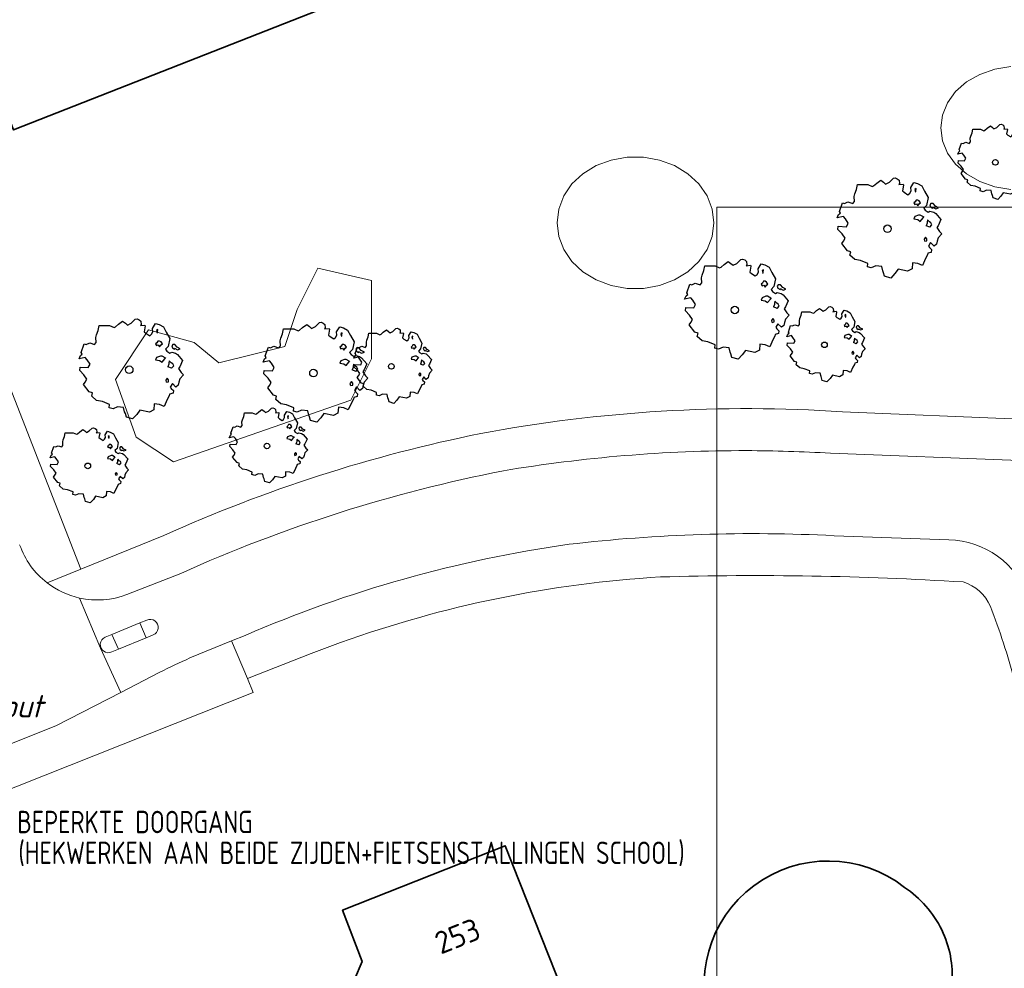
# Model space of a CAD drawing. Header units: metres. Extents: x 152391 to 157968, y 462336 to 467280.
# Tile 239 of 256: x 155111 to 155171, y 464588 to 464645. Entities that reach past the tile are written whole.
import ezdxf
from ezdxf.enums import TextEntityAlignment as Align

# ---------------------------------------------------------------- set-up
doc = ezdxf.new("R2010")
doc.units = ezdxf.units.M
doc.header["$LTSCALE"] = 0.75
doc.layers.get('0').update_dxf_attribs({"lineweight": 25})
doc.layers.get('defpoints').update_dxf_attribs({"lineweight": 25})
for name, color, linetype, lineweight in [('B-GV-GR-BOOM-S', 252, 'Continuous', 25), ('B-WE-OG-BEBOUWING-GV', 6, 'Continuous', 35), ('B-WE-OG-BEBOUWING-T18', 1, 'Continuous', 18), ('B-WE-OG-TERREIN_CULTUURSCHEIDING-GV', 251, 'Continuous', 18), ('B-WE-VH-VERHARDING_ASFALT-GV', 251, 'Continuous', 18), ('B-WE-VH-VERHARDING_BETONSTRAATSTEEN-GV', 251, 'Continuous', 18), ('B-WE-VH-VERHARDING_TEGEL-GV', 251, 'Continuous', 18), ('N-OI-RI-BIJZONDERDERHEDEN-T18', 134, 'Continuous', 18), ('N-OI-RI-VWA_STROOMRICHTING-S @ 0.75', 36, 'Continuous', 35)]:
    doc.layers.add(name, color=color, linetype=linetype, lineweight=lineweight)
doc.layers.add('X-XX-AL-TEKENBLAD_HULPLIJN-G', color=7, linetype='Continuous', lineweight=18, plot=False)
doc.styles.add('NLCS-ISO', font='isocpeur.ttf')
doc.styles.add('NLCS-ISO-M750-T18', font='NLCS-ISO.ttf', dxfattribs={"height": 1.35})
doc.styles.add('NLCS-ISO-M750-T18_CURSIEF', font='NLCS-ISO.ttf', dxfattribs={"oblique": 15, "height": 1.35})

# ---------------------------------------------------------------- blocks, each defined once
blk = doc.blocks.new('*U111')
at = {"ltscale": 0.1}
blk.add_hatch(color=256, dxfattribs=at).paths.add_polyline_path([(-2.5, 0), (2.5, -0.833), (2.5, 0.833)])
at = {"ltscale": 0.1, "flags": 128}
blk.add_lwpolyline([(-2.5, 0), (2.5, -0.833), (2.5, 0.833)], close=True, dxfattribs=at)
at = {"ltscale": 0.1, "style": 'NLCS-ISO'}
for tag, p in [('BOBL', (-12.501, -3.24)), ('MAT', (-1, -3.74))]:
    blk.add_attdef(tag, text='', height=1.8, dxfattribs=at).set_placement(p, align=Align.BOTTOM_RIGHT)
for tag, p in [('DIA', (1, -3.74)), ('BOBR', (16.673, -3.237))]:
    blk.add_attdef(tag, text='', height=1.8, dxfattribs=at).set_placement(p, align=Align.BOTTOM_LEFT)
at = {"layer": 'defpoints', "ltscale": 0.1, "style": 'NLCS-ISO', "flags": 1}
blk.add_attdef('JVA', text='', height=1.8, dxfattribs=at).set_placement((0, -1), align=Align.TOP_CENTER)
blk = doc.blocks.new('ACMAP_ANN_TEMPLATE_type knoop')
at = {"layer": 'defpoints', "style": 'NLCS-ISO-M750-T18_CURSIEF', "oblique": 15}
blk.add_attdef('type_knoop', (0, 0), '', height=1.35, dxfattribs=at)
blk = doc.blocks.new('SGR-BOOM_31_50')
at = {"linetype": 'Continuous'}
for p, q in [((-1.402, 1.78), (-1.355, 1.999)), ((-1.355, 1.999), (-0.89, 1.999)), ((-0.89, 1.999), (-0.688, 1.911)), ((-0.688, 1.911), (-0.626, 1.933)), ((-0.626, 1.933), (-0.487, 2.064)), ((-0.487, 2.064), (-0.301, 2.196)), ((-0.301, 2.196), (-0.177, 2.108)), ((-0.177, 2.108), (-0.084, 2.02)), ((-0.084, 2.02), (0.087, 2.108)), ((0.087, 2.108), (0.273, 2.283)), ((0.273, 2.283), (0.351, 2.305)), ((0.351, 2.305), (0.444, 2.261)), ((0.444, 2.261), (0.521, 2.196)), ((0.537, 2.042), (0.506, 1.999)), ((0.506, 1.999), (0.707, 2.02)), ((0.521, 2.196), (0.537, 2.042)), ((0.723, 1.977), (0.676, 1.714)), ((0.707, 2.02), (0.723, 1.977)), ((1.048, 1.867), (1.188, 2.086)), ((1.064, 1.714), (1.048, 1.867)), ((1.188, 2.086), (1.358, 2.042)), ((1.296, 1.823), (1.234, 1.78)), ((1.281, 1.692), (1.296, 1.823)), ((1.358, 2.042), (1.545, 1.933)), ((1.545, 1.933), (1.669, 1.692)), ((-1.944, 1.144), (-1.789, 1.21)), ((-1.789, 1.21), (-1.572, 1.144)), ((-1.572, 1.144), (-1.495, 1.232)), ((-1.51, 1.451), (-1.479, 1.582)), ((-1.495, 1.232), (-1.51, 1.451)), ((-1.479, 1.582), (-1.402, 1.78)), ((0.676, 1.714), (0.754, 1.648)), ((0.754, 1.648), (0.924, 1.539)), ((0.924, 1.539), (1.002, 1.604)), ((1.002, 1.604), (1.064, 1.714)), ((1.25, 1.21), (1.188, 1.166)), ((1.234, 1.78), (1.265, 1.67)), ((1.296, 1.298), (1.25, 1.21)), ((1.265, 1.67), (1.281, 1.648)), ((1.374, 1.298), (1.296, 1.298)), ((1.436, 1.254), (1.374, 1.298)), ((1.498, 1.166), (1.436, 1.254)), ((1.669, 1.692), (1.839, 1.407)), ((1.839, 1.407), (1.762, 1.057)), ((-2.27, 0.487), (-2.208, 0.641)), ((-2.208, 0.641), (-2.131, 0.706)), ((-2.177, 0.772), (-2.038, 1.166)), ((-2.131, 0.706), (-2.177, 0.772)), ((-2.038, 1.166), (-1.944, 1.144)), ((1.188, 1.166), (1.234, 1.101)), ((1.234, 1.101), (1.312, 1.122)), ((1.405, 0.619), (1.234, 0.553)), ((1.312, 1.122), (1.374, 1.035)), ((1.374, 1.035), (1.436, 1.122)), ((1.483, 0.619), (1.405, 0.619)), ((1.436, 1.122), (1.498, 1.166)), ((1.622, 0.531), (1.483, 0.619)), ((1.762, 1.057), (1.638, 0.925)), ((1.638, 0.925), (1.7, 0.838)), ((1.7, 0.838), (1.839, 0.75)), ((1.839, 0.75), (1.917, 0.794)), ((1.963, 1.144), (1.917, 1.079)), ((1.917, 1.079), (1.948, 0.991)), ((1.917, 0.794), (2.087, 0.75)), ((1.948, 0.991), (2.041, 0.925)), ((2.056, 1.144), (1.963, 1.144)), ((2.041, 0.969), (2.18, 0.903)), ((2.041, 0.925), (2.056, 0.969)), ((2.165, 1.013), (2.056, 1.144)), ((2.087, 0.75), (2.18, 0.684)), ((2.304, 0.947), (2.165, 1.013)), ((2.18, 0.903), (2.304, 0.947)), ((2.18, 0.684), (2.413, 0.422)), ((-1.991, 0.553), (-2.27, 0.487)), ((-2.239, -0.038), (-2.224, 0.115)), ((-2.224, 0.115), (-1.851, 0.093)), ((-1.898, 0.444), (-1.991, 0.553)), ((-1.774, 0.246), (-1.898, 0.444)), ((-1.851, 0.093), (-1.774, 0.246)), ((1.234, 0.553), (1.188, 0.444)), ((1.188, 0.444), (1.374, 0.422)), ((1.374, 0.422), (1.483, 0.334)), ((1.483, 0.334), (1.607, 0.487)), ((1.607, 0.487), (1.653, 0.553)), ((1.793, 0.246), (1.746, 0.137)), ((1.911, 0.065), (1.746, 0.137)), ((1.808, 0.4), (1.793, 0.312)), ((1.793, 0.312), (1.793, 0.246)), ((1.901, 0.312), (1.808, 0.4)), ((1.963, 0.268), (1.901, 0.312)), ((1.911, 0.065), (2.01, 0.181)), ((2.01, 0.181), (1.963, 0.268)), ((2.289, 0.137), (2.227, 0.049)), ((2.227, 0.049), (2.351, -0.126)), ((2.413, 0.422), (2.289, 0.137)), ((-2.053, -0.235), (-2.239, -0.038)), ((-2.069, -0.673), (-1.991, -0.564)), ((-1.913, -0.433), (-2.053, -0.235)), ((-1.991, -0.564), (-1.913, -0.433)), ((1.715, -0.389), (1.653, -0.476)), ((1.653, -0.476), (1.669, -0.564)), ((1.684, -0.564), (1.777, -0.542)), ((1.777, -0.454), (1.715, -0.389)), ((1.777, -0.542), (1.777, -0.454)), ((2.242, -0.564), (2.211, -0.695)), ((2.289, -0.411), (2.242, -0.564)), ((2.459, -0.235), (2.289, -0.411)), ((2.351, -0.126), (2.459, -0.235)), ((-1.805, -1.002), (-2.069, -0.673)), ((-1.665, -1.046), (-1.805, -1.002)), ((-1.696, -1.199), (-1.665, -1.046)), ((1.808, -1.177), (1.715, -1.352)), ((1.824, -1.112), (1.808, -1.177)), ((1.979, -1.068), (1.824, -1.112)), ((1.948, -0.63), (1.855, -0.783)), ((1.855, -0.783), (1.901, -0.849)), ((1.901, -0.849), (1.994, -0.936)), ((2.103, -0.783), (1.948, -0.63)), ((1.994, -0.936), (1.979, -1.068)), ((2.211, -0.695), (2.103, -0.783)), ((-1.479, -1.396), (-1.696, -1.199)), ((-1.216, -1.44), (-1.479, -1.396)), ((-0.89, -1.571), (-1.216, -1.44)), ((-0.906, -1.725), (-0.89, -1.571)), ((-0.735, -1.769), (-0.906, -1.725)), ((-0.533, -1.681), (-0.735, -1.769)), ((-0.254, -1.703), (-0.533, -1.681)), ((-0.208, -1.9), (-0.254, -1.703)), ((1.126, -1.55), (1.11, -1.812)), ((1.374, -1.571), (1.126, -1.55)), ((1.576, -1.659), (1.374, -1.571)), ((1.715, -1.352), (1.576, -1.659)), ((-0.177, -1.988), (-0.208, -1.9)), ((-0.13, -2.141), (-0.177, -1.988)), ((0.149, -2.229), (-0.13, -2.141)), ((0.335, -2.031), (0.149, -2.229)), ((0.475, -1.834), (0.335, -2.031)), ((0.909, -1.922), (0.475, -1.834)), ((1.11, -1.812), (0.909, -1.922))]:
    blk.add_line(p, q, dxfattribs=at)
blk.add_circle((0, 0), 0.169, dxfattribs=at)
blk = doc.blocks.new('SGR-BOOM_50_100')
at = {"linetype": 'Continuous'}
for p, q in [((0.116, 2.811), (0.364, 3.044)), ((0.364, 3.044), (0.467, 3.074)), ((0.467, 3.074), (0.591, 3.015)), ((0.591, 3.015), (0.695, 2.928)), ((-1.869, 2.373), (-1.807, 2.665)), ((-1.807, 2.665), (-1.187, 2.665)), ((-1.187, 2.665), (-0.918, 2.548)), ((-0.918, 2.548), (-0.835, 2.577)), ((-0.835, 2.577), (-0.649, 2.752)), ((-0.649, 2.752), (-0.401, 2.928)), ((-0.401, 2.928), (-0.236, 2.811)), ((-0.236, 2.811), (-0.112, 2.694)), ((-0.112, 2.694), (0.116, 2.811)), ((0.715, 2.723), (0.674, 2.665)), ((0.674, 2.665), (0.943, 2.694)), ((0.695, 2.928), (0.715, 2.723)), ((0.964, 2.636), (0.902, 2.285)), ((0.943, 2.694), (0.964, 2.636)), ((1.398, 2.49), (1.584, 2.782)), ((1.418, 2.285), (1.398, 2.49)), ((1.584, 2.782), (1.811, 2.723)), ((1.729, 2.431), (1.646, 2.373)), ((1.708, 2.256), (1.729, 2.431)), ((1.811, 2.723), (2.059, 2.577)), ((2.059, 2.577), (2.225, 2.256)), ((-2.014, 1.935), (-1.972, 2.11)), ((-1.993, 1.643), (-2.014, 1.935)), ((-1.972, 2.11), (-1.869, 2.373)), ((0.902, 2.285), (1.005, 2.198)), ((1.005, 2.198), (1.232, 2.052)), ((1.232, 2.052), (1.336, 2.139)), ((1.336, 2.139), (1.418, 2.285)), ((1.646, 2.373), (1.687, 2.227)), ((1.687, 2.227), (1.708, 2.198)), ((2.225, 2.256), (2.452, 1.876)), ((2.452, 1.876), (2.349, 1.409)), ((-2.903, 1.029), (-2.717, 1.555)), ((-2.717, 1.555), (-2.593, 1.526)), ((-2.593, 1.526), (-2.386, 1.613)), ((-2.386, 1.613), (-2.096, 1.526)), ((-2.096, 1.526), (-1.993, 1.643)), ((1.667, 1.613), (1.584, 1.555)), ((1.584, 1.555), (1.646, 1.467)), ((1.646, 1.467), (1.749, 1.497)), ((1.729, 1.73), (1.667, 1.613)), ((1.832, 1.73), (1.729, 1.73)), ((1.749, 1.497), (1.832, 1.38)), ((1.915, 1.672), (1.832, 1.73)), ((1.832, 1.38), (1.915, 1.497)), ((1.997, 1.555), (1.915, 1.672)), ((1.915, 1.497), (1.997, 1.555)), ((2.349, 1.409), (2.183, 1.234)), ((2.183, 1.234), (2.266, 1.117)), ((2.618, 1.526), (2.556, 1.438)), ((2.556, 1.438), (2.597, 1.321)), ((2.597, 1.321), (2.721, 1.234)), ((2.742, 1.526), (2.618, 1.526)), ((2.721, 1.292), (2.907, 1.205)), ((2.721, 1.234), (2.742, 1.292)), ((2.886, 1.351), (2.742, 1.526)), ((3.072, 1.263), (2.886, 1.351)), ((2.907, 1.205), (3.072, 1.263)), ((-3.027, 0.65), (-2.944, 0.854)), ((-2.655, 0.737), (-3.027, 0.65)), ((-2.944, 0.854), (-2.841, 0.942)), ((-2.841, 0.942), (-2.903, 1.029)), ((-2.531, 0.591), (-2.655, 0.737)), ((1.646, 0.737), (1.584, 0.591)), ((1.873, 0.825), (1.646, 0.737)), ((1.977, 0.825), (1.873, 0.825)), ((2.163, 0.708), (1.977, 0.825)), ((1.977, 0.445), (2.142, 0.65)), ((2.142, 0.65), (2.204, 0.737)), ((2.266, 1.117), (2.452, 1)), ((2.452, 1), (2.556, 1.059)), ((2.556, 1.059), (2.783, 1)), ((2.783, 1), (2.907, 0.913)), ((2.907, 0.913), (3.217, 0.562)), ((-2.985, -0.051), (-2.965, 0.153)), ((-2.965, 0.153), (-2.469, 0.124)), ((-2.365, 0.329), (-2.531, 0.591)), ((-2.469, 0.124), (-2.365, 0.329)), ((1.584, 0.591), (1.832, 0.562)), ((1.832, 0.562), (1.977, 0.445)), ((2.39, 0.329), (2.328, 0.183)), ((2.549, 0.087), (2.328, 0.183)), ((2.411, 0.533), (2.39, 0.416)), ((2.39, 0.416), (2.39, 0.329)), ((2.535, 0.416), (2.411, 0.533)), ((2.618, 0.358), (2.535, 0.416)), ((2.549, 0.087), (2.68, 0.241)), ((2.68, 0.241), (2.618, 0.358)), ((3.052, 0.183), (2.969, 0.066)), ((2.969, 0.066), (3.135, -0.168)), ((3.217, 0.562), (3.052, 0.183)), ((-2.737, -0.314), (-2.985, -0.051)), ((-2.551, -0.577), (-2.737, -0.314)), ((-2.655, -0.752), (-2.551, -0.577)), ((2.287, -0.518), (2.204, -0.635)), ((2.37, -0.606), (2.287, -0.518)), ((3.052, -0.548), (2.99, -0.752)), ((3.279, -0.314), (3.052, -0.548)), ((3.135, -0.168), (3.279, -0.314)), ((-2.758, -0.898), (-2.655, -0.752)), ((-2.407, -1.336), (-2.758, -0.898)), ((2.204, -0.635), (2.225, -0.752)), ((2.245, -0.752), (2.37, -0.723)), ((2.37, -0.723), (2.37, -0.606)), ((2.597, -0.84), (2.473, -1.044)), ((2.473, -1.044), (2.535, -1.132)), ((2.535, -1.132), (2.659, -1.248)), ((2.804, -1.044), (2.597, -0.84)), ((2.948, -0.927), (2.804, -1.044)), ((2.99, -0.752), (2.948, -0.927)), ((-2.22, -1.394), (-2.407, -1.336)), ((-2.262, -1.599), (-2.22, -1.394)), ((-1.972, -1.862), (-2.262, -1.599)), ((2.411, -1.57), (2.287, -1.803)), ((2.432, -1.482), (2.411, -1.57)), ((2.638, -1.424), (2.432, -1.482)), ((2.659, -1.248), (2.638, -1.424)), ((-1.621, -1.92), (-1.972, -1.862)), ((-1.187, -2.095), (-1.621, -1.92)), ((-1.207, -2.3), (-1.187, -2.095)), ((-0.98, -2.358), (-1.207, -2.3)), ((-0.711, -2.241), (-0.98, -2.358)), ((-0.339, -2.271), (-0.711, -2.241)), ((-0.277, -2.533), (-0.339, -2.271)), ((1.501, -2.066), (1.48, -2.417)), ((1.832, -2.095), (1.501, -2.066)), ((2.101, -2.212), (1.832, -2.095)), ((2.287, -1.803), (2.101, -2.212)), ((-0.236, -2.65), (-0.277, -2.533)), ((-0.174, -2.855), (-0.236, -2.65)), ((0.199, -2.971), (-0.174, -2.855)), ((0.447, -2.709), (0.199, -2.971)), ((0.633, -2.446), (0.447, -2.709)), ((1.212, -2.563), (0.633, -2.446)), ((1.48, -2.417), (1.212, -2.563))]:
    blk.add_line(p, q, dxfattribs=at)
blk.add_circle((0, 0), 0.225, dxfattribs=at)

msp = doc.modelspace()

# ---------------------------------------------------------------- linework, layer by layer
at = {"layer": 'B-WE-OG-BEBOUWING-GV'}
for points in [[(155103.411, 464651.475), (155104.961, 464647.834), (155107.03, 464648.72), (155107.599, 464647.273), (155111.025, 464638.553), (155177.747, 464664.769), (155173.721, 464674.973), (155170.346, 464673.641)], [(155146.341, 464581.052), (155140.657, 464595.399), (155130.862, 464591.525), (155132.029, 464588.413), (155130.65, 464585.17)]]:
    msp.add_lwpolyline(points, dxfattribs=at)
for points in [[(155164.734, 464592.888, 0.76472), (155153.163, 464584.244)], [(155166.968, 464590.323, 0.131507), (155164.734, 464592.888)], [(155167.591, 464587.103, 0.130777), (155166.968, 464590.323)]]:
    msp.add_lwpolyline(points, format="xyb", dxfattribs=at)
at = {"layer": 'B-WE-OG-TERREIN_CULTUURSCHEIDING-GV'}
for points in [[(155173.721, 464674.973), (155177.747, 464664.769), (155111.025, 464638.553), (155107.599, 464647.273), (155104.63, 464646.062), (155102.208, 464645.075), (155115.073, 464612.075), (155120.082, 464614.103)], [(155171.135, 464642.387), (155170.169, 464642.224), (155169.267, 464641.907), (155168.468, 464641.449), (155167.807, 464640.87), (155167.313, 464640.195), (155167.008, 464639.453), (155166.905, 464638.678), (155167.008, 464637.903), (155167.313, 464637.161), (155167.807, 464636.486), (155168.468, 464635.907), (155169.267, 464635.449), (155170.169, 464635.132), (155171.135, 464634.969)], [(155171.135, 464634.969), (155170.169, 464635.132), (155169.267, 464635.449), (155168.468, 464635.907), (155167.807, 464636.486), (155167.313, 464637.161), (155167.008, 464637.903), (155166.905, 464638.678), (155167.008, 464639.453), (155167.313, 464640.195), (155167.807, 464640.87), (155168.468, 464641.449), (155169.267, 464641.907), (155170.169, 464642.224), (155171.135, 464642.387)], [(155160.997, 464621.566), (155171.703, 464621.113)]]:
    msp.add_lwpolyline(points, dxfattribs=at)
for points in [[(155148.012, 464629.003), (155149, 464629.003), (155149.966, 464629.176), (155150.868, 464629.514), (155151.667, 464630.003), (155152.328, 464630.621), (155152.822, 464631.341), (155153.127, 464632.132), (155153.23, 464632.959), (155153.127, 464633.786), (155152.822, 464634.577), (155152.328, 464635.297), (155151.667, 464635.915), (155150.868, 464636.404), (155149.966, 464636.742), (155149, 464636.915), (155148.012, 464636.915), (155147.046, 464636.742), (155146.144, 464636.404), (155145.345, 464635.915), (155144.684, 464635.297), (155144.19, 464634.577), (155143.885, 464633.786), (155143.782, 464632.959), (155143.885, 464632.132), (155144.19, 464631.341), (155144.684, 464630.621), (155145.345, 464630.003), (155146.144, 464629.514), (155147.046, 464629.176)], [(155148.012, 464629.003), (155147.046, 464629.176), (155146.144, 464629.514), (155145.345, 464630.003), (155144.684, 464630.621), (155144.19, 464631.341), (155143.885, 464632.132), (155143.782, 464632.959), (155143.885, 464633.786), (155144.19, 464634.577), (155144.684, 464635.297), (155145.345, 464635.915), (155146.144, 464636.404), (155147.046, 464636.742), (155148.012, 464636.915), (155149, 464636.915), (155149.966, 464636.742), (155150.868, 464636.404), (155151.667, 464635.915), (155152.328, 464635.297), (155152.822, 464634.577), (155153.127, 464633.786), (155153.23, 464632.959), (155153.127, 464632.132), (155152.822, 464631.341), (155152.328, 464630.621), (155151.667, 464630.003), (155150.868, 464629.514), (155149.966, 464629.176), (155149, 464629.003)], [(155121.903, 464625.749), (155119.168, 464626.495), (155117.179, 464623.511), (155118.422, 464620.03), (155120.659, 464618.538), (155131.351, 464622.268), (155132.594, 464624.754), (155132.594, 464629.478), (155129.362, 464630.224), (155128.119, 464627.738), (155127.373, 464625.5), (155123.394, 464624.506)], [(155121.903, 464625.749), (155123.394, 464624.506), (155127.373, 464625.5), (155128.119, 464627.738), (155129.362, 464630.224), (155132.594, 464629.478), (155132.594, 464624.754), (155131.351, 464622.268), (155120.659, 464618.538), (155118.422, 464620.03), (155117.179, 464623.511), (155119.168, 464626.495)]]:
    msp.add_lwpolyline(points, close=True, dxfattribs=at)
for points in [[(155139.189, 464620.254, -0.062911), (155160.997, 464621.566)], [(155120.082, 464614.103, -0.056276), (155139.189, 464620.254)]]:
    msp.add_lwpolyline(points, format="xyb", dxfattribs=at)
at = {"layer": 'B-WE-VH-VERHARDING_ASFALT-GV'}
for points in [[(155155.202, 464619.223, 0.041496), (155140.549, 464618.007)], [(155160.268, 464619.075, 0.010267), (155155.202, 464619.223)], [(155140.549, 464618.007, 0.057183), (155121.106, 464611.823)], [(155144.507, 464613.572, -0.041928), (155160.487, 464614.092)], [(155113.043, 464611.253, -0.145866), (155111.394, 464613.547)], [(155124.976, 464608.078, -0.067174), (155144.507, 464613.572)], [(155167.392, 464613.85, -0.309814), (155172.206, 464610.368)], [(155114.996, 464610.336, -0.110097), (155113.043, 464611.253)], [(155117.854, 464610.546, -0.147681), (155114.996, 464610.336)], [(155119.057, 464609.007, -1.001874), (155119.445, 464608.107)], [(155116.95, 464607.088, -1.016563), (155116.539, 464607.967)], [(155119.833, 464605.855, -0.015732), (155121.658, 464606.72)]]:
    msp.add_lwpolyline(points, format="xyb", dxfattribs=at)
for points in [[(155171.656, 464618.633), (155160.268, 464619.075)], [(155160.487, 464614.092), (155167.392, 464613.85)], [(155121.106, 464611.823), (155117.854, 464610.546)], [(155104.347, 464606.414), (155104.15, 464606.336), (155106.918, 464599.972), (155113.614, 464602.645), (155117.486, 464604.643), (155116.274, 464607.32), (155114.996, 464610.336)], [(155114.996, 464610.336), (155116.274, 464607.32), (155117.486, 464604.643), (155119.833, 464605.855)], [(155116.539, 464607.967), (155116.959, 464608.141), (155118.644, 464608.837), (155119.057, 464609.007)], [(155119.445, 464608.107), (155119.024, 464607.936), (155117.351, 464607.252), (155116.95, 464607.088)], [(155121.658, 464606.72), (155124.172, 464607.749), (155124.976, 464608.078)]]:
    msp.add_lwpolyline(points, dxfattribs=at)
at = {"layer": 'B-WE-VH-VERHARDING_BETONSTRAATSTEEN-GV'}
for points in [[(155119.057, 464609.007), (155118.644, 464608.837), (155119.024, 464607.936)], [(155116.959, 464608.141), (155116.539, 464607.967)], [(155116.95, 464607.088), (155117.351, 464607.252), (155116.959, 464608.141)], [(155119.024, 464607.936), (155119.445, 464608.107)]]:
    msp.add_lwpolyline(points, dxfattribs=at)
for points in [[(155119.445, 464608.107, 1.001874), (155119.057, 464609.007)], [(155116.539, 464607.967, 1.016563), (155116.95, 464607.088)]]:
    msp.add_lwpolyline(points, format="xyb", dxfattribs=at)
at = {"layer": 'B-WE-VH-VERHARDING_TEGEL-GV'}
for points in [[(155113.043, 464611.253), (155115.073, 464612.075), (155102.208, 464645.075), (155104.63, 464646.062), (155101.87, 464652.539), (155106.07, 464654.196), (155107.35, 464651.152), (155111.039, 464652.726), (155110.041, 464655.38), (155113.678, 464656.849), (155114.676, 464654.107)], [(155171.703, 464621.113), (155160.997, 464621.566)], [(155160.268, 464619.075), (155171.656, 464618.633)], [(155120.082, 464614.103), (155115.073, 464612.075), (155113.043, 464611.253)], [(155167.392, 464613.85), (155160.487, 464614.092)], [(155117.854, 464610.546), (155121.106, 464611.823)], [(155106.289, 464596.756), (155108.105, 464597.747), (155125.471, 464604.635), (155125.121, 464605.474), (155124.172, 464607.749), (155121.658, 464606.72)], [(155124.976, 464608.078), (155124.172, 464607.749), (155125.121, 464605.474), (155128.956, 464606.99), (155130.731, 464607.644)], [(155119.833, 464605.855), (155117.486, 464604.643), (155113.614, 464602.645), (155106.918, 464599.972), (155106.163, 464599.671), (155105.287, 464599.123), (155103.669, 464597.917), (155101.318, 464596.027), (155098.918, 464594.239)]]:
    msp.add_lwpolyline(points, dxfattribs=at)
for points in [[(155160.997, 464621.566, 0.062911), (155139.189, 464620.254)], [(155139.189, 464620.254, 0.056276), (155120.082, 464614.103)], [(155140.549, 464618.007, -0.041496), (155155.202, 464619.223)], [(155155.202, 464619.223, -0.010267), (155160.268, 464619.075)], [(155121.106, 464611.823, -0.057183), (155140.549, 464618.007)], [(155160.487, 464614.092, 0.041928), (155144.507, 464613.572)], [(155111.394, 464613.547, 0.145866), (155113.043, 464611.253)], [(155144.507, 464613.572, 0.067174), (155124.976, 464608.078)], [(155172.206, 464610.368, 0.309814), (155167.392, 464613.85)], [(155113.043, 464611.253, 0.110097), (155114.996, 464610.336)], [(155130.731, 464607.644, -0.071619), (155150.015, 464611.603)], [(155150.015, 464611.603, -0.022749), (155168.257, 464611.302)], [(155168.257, 464611.302, -0.221992), (155169.899, 464609.818)], [(155114.996, 464610.336, 0.147681), (155117.854, 464610.546)], [(155169.899, 464609.818, -0.029032), (155171.35, 464605.376)], [(155121.658, 464606.72, 0.015732), (155119.833, 464605.855)]]:
    msp.add_lwpolyline(points, format="xyb", dxfattribs=at)
msp.add_lwpolyline([(155119.024, 464607.936), (155118.644, 464608.837), (155116.959, 464608.141), (155117.351, 464607.252)], close=True, dxfattribs=at)
at = {"layer": 'X-XX-AL-TEKENBLAD_HULPLIJN-G', "flags": 128}
msp.add_lwpolyline([(155303.405, 464974.886), (154995.905, 464974.886), (154838.404, 464974.886), (154688.404, 464974.886), (154688.404, 464759.636), (154688.404, 464544.386), (154838.404, 464544.386), (154995.905, 464544.386), (155153.405, 464544.386), (155153.405, 464633.897), (155303.405, 464633.897)], close=True, dxfattribs=at)

# ---------------------------------------------------------------- block references
at = {"layer": 'B-GV-GR-BOOM-S', "transparency": 33554559}
for name, p in [('SGR-BOOM_31_50', (155170.2, 464636.6)), ('SGR-BOOM_50_100', (155163.7, 464632.6)), ('SGR-BOOM_50_100', (155154.5, 464627.7)), ('SGR-BOOM_31_50', (155159.9, 464625.6)), ('SGR-BOOM_50_100', (155118, 464624.1)), ('SGR-BOOM_50_100', (155129.1, 464623.9)), ('SGR-BOOM_31_50', (155133.8, 464624.3)), ('SGR-BOOM_31_50', (155126.3, 464619.5)), ('SGR-BOOM_31_50', (155115.5, 464618.3))]:
    msp.add_blockref(name, p, dxfattribs=at)
at = {"layer": 'defpoints'}
msp.add_blockref('ACMAP_ANN_TEMPLATE_type knoop', (155103.37, 464603.14), dxfattribs=at).add_auto_attribs({'type_knoop': 'inspectieput'})
at = {"layer": 'N-OI-RI-VWA_STROOMRICHTING-S @ 0.75', "xscale": 0.75, "yscale": 0.75, "zscale": 0.75, "rotation": 291.0751527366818}
msp.add_blockref('*U111', (155110.64, 464584.275), dxfattribs=at).add_auto_attribs({'MAT': 'BT', 'DIA': '%%c250', 'BOBL': '0.11', 'BOBR': '0.35'})

# ---------------------------------------------------------------- texts
at = {"layer": 'B-WE-OG-BEBOUWING-T18', "style": 'NLCS-ISO-M750-T18'}
msp.add_text('253', height=1.35, rotation=21.6, dxfattribs=at).set_placement((155137.783, 464589.961), align=Align.MIDDLE)
at = {"layer": 'N-OI-RI-BIJZONDERDERHEDEN-T18', "style": 'NLCS-ISO-M750-T18_CURSIEF', "width": 0.8}
for s, p in [('BEPERKTE DOORGANG', (155111.25, 464596.155)), ('(HEKWERKEN AAN BEIDE ZIJDEN+FIETSENSTALLINGEN SCHOOL)', (155111.317, 464594.3))]:
    msp.add_text(s, height=1.35, dxfattribs=at).set_placement(p)

doc.saveas('drawing.dxf')
